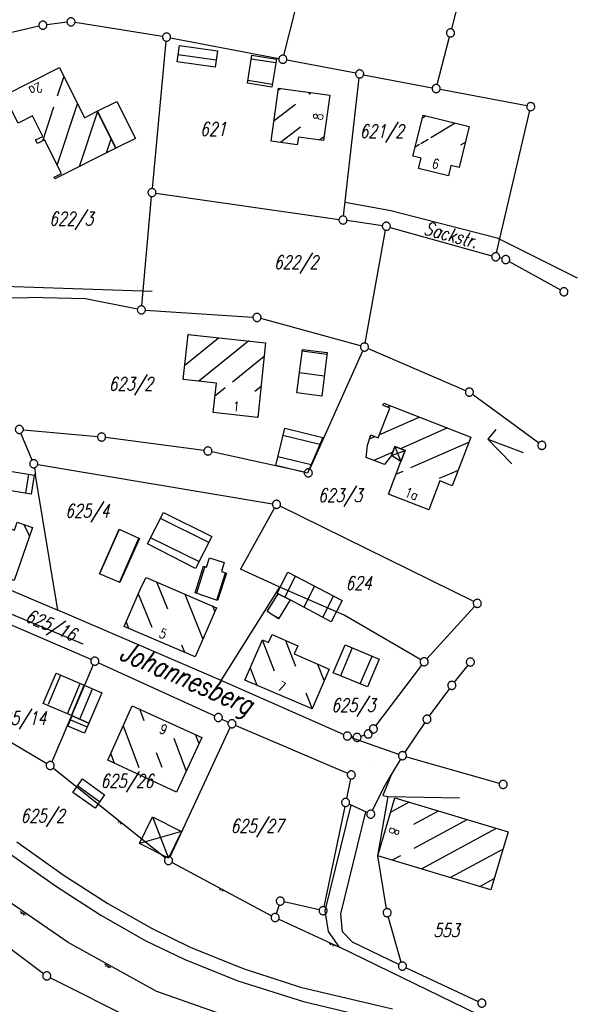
# Model space of a CAD drawing. Extents: x 510526 to 513920, y 467229 to 478797.
# Tile 162 of 256: x 511149 to 511253, y 472198 to 472381. Entities that reach past the tile are written whole.
import ezdxf

# ---------------------------------------------------------------- set-up
doc = ezdxf.new("R2010")
doc.units = 0
doc.header["$LTSCALE"] = 10
doc.header["$MEASUREMENT"] = 0
doc.linetypes.add('LT00', pattern=[0])
doc.layers.get('0').update_dxf_attribs({"linetype": 'LT00'})
for name, color, linetype in [('ABWASSERLTG', 24, 'LT00'), ('DFK_BEB_SCHR', 254, 'LT00'), ('DFK_BEBAUUNG', 250, 'LT00'), ('DFK_BES-NAME', 255, 'LT00'), ('DFK_FLUR_NR', 250, 'LT00'), ('DFK_GZPKT', 250, 'LT00'), ('DFK_KATASTER', 250, 'LT00'), ('DFK_TOPO-ANL', 252, 'LT00'), ('DFK_TOPO-SYM', 252, 'LT00')]:
    doc.layers.add(name, color=color, linetype=linetype)
doc.styles.get("Standard").update_dxf_attribs({"font": 'romans.shx'})

# ---------------------------------------------------------------- blocks, each defined once
blk = doc.blocks.new('SYMB7292')
at = {"color": 0, "linetype": 'ByBlock'}
for p, q in [((-0.5, 0), (-0.5, 0.2)), ((-0.25, 0), (-0.25, 0.4)), ((0, 0), (0, 0.2)), ((0.25, 0), (0.25, 0.4)), ((0.5, 0), (0.5, 0.2))]:
    blk.add_line(p, q, dxfattribs=at)
blk = doc.blocks.new('SYMB7301')
at = {"color": 0, "linetype": 'ByBlock'}
for p, q in [((-0.128693, 0), (0, 0.128693)), ((0, -0.128693), (-0.128693, 0)), ((0, 0.128693), (0.128693, 0)), ((0.128693, 0), (0, -0.128693)), ((0.000059, -0.009738), (0.000059, 0.009897)), ((-0.00901, -0.004339), (-0.002225, -0.009749))]:
    blk.add_line(p, q, dxfattribs=at)
for points in [[(-0.002225, 0.009749), (-0.00901, 0.004339), (-0.00901, -0.004339)], [(0.01, 0), (0.006235, 0.007818), (-0.002225, 0.009749)], [(-0.002225, -0.009749), (0.006235, -0.007818), (0.01, 0)]]:
    blk.add_lwpolyline(points, dxfattribs=at)
blk = doc.blocks.new('SYMB7010')
at = {"color": 0, "linetype": 'ByBlock'}
for points in [[(-0.031408, 0.499213), (-0.093728, 0.49134), (-0.15457, 0.475719), (-0.212975, 0.452595), (-0.268021, 0.422333), (-0.31884, 0.385411), (-0.36463, 0.342411), (-0.40467, 0.29401), (-0.438329, 0.240973), (-0.465074, 0.184136), (-0.484486, 0.124395), (-0.496256, 0.062692), (-0.5002, 0)], [(-0.5002, 0), (-0.496256, -0.062692), (-0.484486, -0.124395), (-0.465075, -0.184136), (-0.438329, -0.240973), (-0.404671, -0.29401), (-0.36463, -0.342411), (-0.31884, -0.385411), (-0.268021, -0.422333), (-0.212975, -0.452595), (-0.154571, -0.475719), (-0.093728, -0.49134), (-0.031408, -0.499213), (0.031408, -0.499213)], [(0.5002, 0), (0.496256, 0.062692), (0.484485, 0.124395), (0.465074, 0.184136), (0.438329, 0.240973), (0.40467, 0.29401), (0.36463, 0.342411), (0.31884, 0.385411), (0.268021, 0.422333), (0.212975, 0.452595), (0.15457, 0.475719), (0.093728, 0.49134), (0.031408, 0.499213), (-0.031408, 0.499213)], [(0.031408, -0.499213), (0.093728, -0.491341), (0.15457, -0.475719), (0.212975, -0.452595), (0.268021, -0.422333), (0.31884, -0.385411), (0.36463, -0.342411), (0.404671, -0.294011), (0.438329, -0.240974), (0.465075, -0.184136), (0.484486, -0.124395), (0.496256, -0.062692), (0.500201, 0)]]:
    blk.add_lwpolyline(points, dxfattribs=at)

msp = doc.modelspace()

# ---------------------------------------------------------------- linework, layer by layer
at = {"layer": 'ABWASSERLTG', "flags": 128}
for points in [[(511068.02, 472284.79), (511100.46, 472292.42), (511138.12, 472303.06), (511140.54, 472332.11), (511173.64, 472330.98)], [(511100.46, 472292.42), (511108.09, 472288.5), (511132.73, 472277.06), (511160.77, 472265.43)]]:
    msp.add_lwpolyline(points, dxfattribs=at)
at = {"layer": 'DFK_BEB_SCHR'}
for p, q in [((511185.54, 472373.99), (511178.5, 472374.98)), ((511196.66, 472373.44), (511192.08, 472374.17)), ((511157.23, 472370.92), (511156.01, 472367.24)), ((511191.45, 472370.22), (511196.03, 472369.49)), ((511197.57, 472368.72), (511197.11, 472368.38)), ((511202.81, 472367.67), (511203.18, 472367.94)), ((511155.33, 472365.21), (511153.24, 472358.92)), ((511155.98, 472354.47), (511159.77, 472365.87)), ((511163.49, 472364.4), (511160.09, 472354.16)), ((511166.97, 472357.63), (511163.52, 472364.5)), ((511196.34, 472362.77), (511200.33, 472365.79)), ((511223.9, 472363.25), (511224.51, 472363.62)), ((511201.26, 472361.48), (511197.52, 472358.66)), ((511230, 472362.25), (511225.5, 472359.55)), ((511165.16, 472356.72), (511166.03, 472359.34)), ((511204.77, 472359.12), (511205.65, 472359.78)), ((511224.98, 472359.24), (511223.6, 472358.41)), ((511223.36, 472358.26), (511222.54, 472357.77)), ((511231.03, 472358.21), (511231.91, 472358.73)), ((511223.59, 472353.73), (511223.66, 472353.77)), ((511179.71, 472317.28), (511186.01, 472322.36)), ((511180.4, 472322.97), (511180.36, 472322.93)), ((511191.63, 472321.75), (511182.36, 472314.28)), ((511188.6, 472314.17), (511194.5, 472318.92)), ((511206.14, 472319.22), (511201.54, 472319.83)), ((511201.03, 472315.86), (511205.65, 472315.25)), ((511185.32, 472311.52), (511187.25, 472313.08)), ((511193.9, 472313.3), (511192.75, 472312.38)), ((511218.02, 472309.66), (511217.48, 472309.42)), ((511193.13, 472307.55), (511193.31, 472307.69)), ((511215.97, 472304.38), (511223.29, 472307.61)), ((511204.84, 472302.51), (511197.97, 472304.18)), ((511214.07, 472303.55), (511215.06, 472303.98)), ((511228.57, 472305.57), (511219.81, 472301.71)), ((511221.78, 472298.2), (511232.56, 472302.96)), ((511197.04, 472300.29), (511203.25, 472298.78)), ((511218.4, 472301.09), (511214.86, 472299.52)), ((511150.15, 472293.42), (511150.75, 472296.98)), ((511218.98, 472296.97), (511220.35, 472297.57)), ((511230.53, 472297.69), (511227.03, 472296.15)), ((511150.88, 472285.51), (511149.87, 472287.58)), ((511184.18, 472284.29), (511175.19, 472288.74)), ((511167.55, 472286.72), (511163.89, 472278.44)), ((511167.57, 472276.86), (511171.2, 472285.09)), ((511173.39, 472285.17), (511182.37, 472280.72)), ((511183.47, 472279.8), (511181.89, 472274.85)), ((511185.67, 472273.53), (511187.29, 472278.63)), ((511176.55, 472271.85), (511174.55, 472276.88)), ((511198.3, 472274.1), (511200.32, 472278.02)), ((511171.08, 472274.76), (511173.57, 472268.51)), ((511179.74, 472274.65), (511183.06, 472266.3)), ((511203.86, 472276.15), (511201.84, 472272.24)), ((511205.37, 472270.37), (511207.4, 472274.29)), ((511185.3, 472271.48), (511184.93, 472272.43)), ((511169.35, 472268.3), (511168.84, 472269.57)), ((511195.86, 472270.93), (511197.22, 472270.23)), ((511196.39, 472260.38), (511194.15, 472266.12)), ((511198.47, 472266.05), (511200.32, 472261.3)), ((511179.73, 472263.85), (511179.2, 472265.18)), ((511210.87, 472264.68), (511208.67, 472259.51)), ((511212.36, 472257.97), (511214.56, 472263.12)), ((511191.88, 472260.94), (511193.13, 472257.72)), ((511205.66, 472258.61), (511204.49, 472261.62)), ((511156.63, 472259.63), (511154.31, 472254.13)), ((511157.92, 472252.4), (511160.3, 472258.03)), ((511160.2, 472251.43), (511162.56, 472257.07)), ((511202.26, 472256.33), (511203.41, 472253.36)), ((511172.2, 472251.14), (511171.39, 472253.27)), ((511158.49, 472251.29), (511161.59, 472249.97)), ((511168.28, 472250.18), (511171.21, 472242.44)), ((511177.69, 472247.92), (511180.01, 472241.78)), ((511182.37, 472246.86), (511181.73, 472248.56)), ((511166.64, 472243.22), (511165.96, 472245.02)), ((511175.49, 472242.44), (511174.46, 472245.17)), ((511163.89, 472236.06), (511159.75, 472239)), ((511221.45, 472235.99), (511218.02, 472234.13)), ((511222.29, 472231.89), (511226.87, 472234.37)), ((511232.28, 472232.75), (511222.32, 472227.36)), ((511223.72, 472223.57), (511237.69, 472231.13)), ((511238.91, 472227.24), (511229.14, 472221.96)), ((511219.85, 472226.03), (511218.3, 472225.19)), ((511234.56, 472220.34), (511237.28, 472221.81))]:
    msp.add_line(p, q, dxfattribs=at)
at = {"layer": 'DFK_BEBAUUNG'}
for p, q in [((511237.53, 472305.28), (511236.05, 472303.48)), ((511218.16, 472300.46), (511218.8, 472302.1)), ((511218.8, 472302.1), (511219.88, 472299.35)), ((511218.8, 472302.1), (511220.68, 472301.37)), ((511236.05, 472303.48), (511242.66, 472301.01)), ((511236.05, 472303.48), (511240.55, 472298.91)), ((511218.16, 472300.46), (511220.68, 472301.37)), ((511219.88, 472299.35), (511218.16, 472300.46)), ((511220.68, 472301.37), (511219.88, 472299.35)), ((511171.31, 472228.29), (511173.74, 472233.24)), ((511173.74, 472233.24), (511176.72, 472225.59)), ((511173.74, 472233.24), (511179.13, 472230.56)), ((511179.13, 472230.56), (511171.31, 472228.29)), ((511179.13, 472230.56), (511176.72, 472225.59)), ((511176.72, 472225.59), (511171.31, 472228.29))]:
    msp.add_line(p, q, dxfattribs=at)
for points in [[(511185.35, 472372.67, 0), (511178.31, 472373.66, 0), (511178.74, 472376.7, 0), (511185.78, 472375.7, 0), (511185.35, 472372.67, 0)], [(511195.94, 472368.93, 0), (511191.36, 472369.66, 0), (511192.19, 472374.88, 0), (511196.77, 472374.15, 0), (511195.94, 472368.93, 0)], [(511146.12, 472367.42, 0), (511156.4, 472372.57, 0), (511161.07, 472363.27, 0), (511163.46, 472364.47, 0), (511166.9, 472357.6, 0), (511155.59, 472351.89, 0), (511155.43, 472352.21, 0), (511156.77, 472352.89, 0), (511153.64, 472359.12, 0), (511152.32, 472358.46, 0), (511151.98, 472359.13, 0), (511153.32, 472359.8, 0), (511151.41, 472363.62, 0), (511148.72, 472362.27, 0), (511146.12, 472367.42, 0)], [(511197.17, 472368.78, 0), (511206.72, 472367.45, 0), (511205.54, 472359.01, 0), (511200.84, 472359.67, 0), (511200.63, 472358.22, 0), (511195.8, 472358.9, 0), (511197.17, 472368.78, 0)], [(511166.9, 472357.6, 0), (511163.46, 472364.47, 0), (511167.09, 472366.28, 0), (511170.53, 472359.39, 0), (511166.9, 472357.6, 0)], [(511224.02, 472363.74, 0), (511232.62, 472361.6, 0), (511230.72, 472353.98, 0), (511229.21, 472354.35, 0), (511228.76, 472352.48, 0), (511223.2, 472353.83, 0), (511223.65, 472355.74, 0), (511222.13, 472356.11, 0), (511224.02, 472363.74, 0)], [(511193.29, 472307.53, 0), (511184.97, 472308.42, 0), (511185.59, 472313.91, 0), (511179.41, 472314.61, 0), (511180.36, 472322.97, 0), (511194.76, 472321.41, 0), (511193.29, 472307.53, 0)], [(511205.18, 472311.48, 0), (511200.55, 472312.09, 0), (511201.59, 472320.18, 0), (511206.19, 472319.59, 0), (511205.18, 472311.48, 0)], [(511216.71, 472310.17, 0), (511232.92, 472303.88, 0), (511229.43, 472294.84, 0), (511227.12, 472295.72, 0), (511225.08, 472290.36, 0), (511217.59, 472293.29, 0), (511219.88, 472299.35, 0), (511220.68, 472301.37, 0), (511218.8, 472302.1, 0), (511218.16, 472300.46, 0), (511216.86, 472298.75, 0), (511213.47, 472300.06, 0), (511213.69, 472302.36, 0), (511214.31, 472304.29, 0), (511215.71, 472303.72, 0), (511217.86, 472309.27, 0), (511216.56, 472309.8, 0), (511216.71, 472310.17, 0)], [(511198.3, 472305.55, 0), (511205.4, 472303.82, 0), (511202.56, 472297.15, 0), (511196.63, 472298.59, 0), (511198.3, 472305.55, 0)], [(511145.17, 472294.27, 0), (511145.77, 472297.78, 0), (511151.73, 472296.82, 0), (511151.18, 472293.24, 0), (511145.17, 472294.27, 0)], [(511133.11, 472282.59, 0), (511135.96, 472290.86, 0), (511148.04, 472286.58, 0), (511148.55, 472288.05, 0), (511151.42, 472287.04, 0), (511147.98, 472277.24, 0), (511133.11, 472282.59, 0)], [(511175.74, 472289.83, 0), (511184.73, 472285.38, 0), (511181.73, 472279.46, 0), (511172.8, 472284.01, 0), (511175.74, 472289.83, 0)], [(511163.88, 472278.45, 0), (511167.54, 472286.73, 0), (511171.32, 472285.04, 0), (511167.62, 472276.84, 0), (511163.88, 472278.45, 0)], [(511181.66, 472274.93, 0), (511183.23, 472279.88, 0), (511183.76, 472279.71, 0), (511184.33, 472281.45, 0), (511187.07, 472280.55, 0), (511186.52, 472278.88, 0), (511187.5, 472278.56, 0), (511185.83, 472273.47, 0), (511181.66, 472274.93, 0)], [(511196.88, 472274.86, 0), (511198.9, 472278.77, 0), (511208.96, 472273.46, 0), (511206.93, 472269.55, 0), (511199.29, 472273.59, 0), (511197.06, 472274.74, 0), (511196.88, 472274.86, 0)], [(511168.46, 472268.68, 0), (511171.66, 472276.1, 0), (511172.52, 472277.75, 0), (511185.59, 472272.14, 0), (511181.64, 472263.03, 0), (511168.46, 472268.68, 0)], [(511197.06, 472274.74, 0), (511199.29, 472273.59, 0), (511197.14, 472270.1, 0), (511195.06, 472271.45, 0), (511197.06, 472274.74, 0)], [(511190.88, 472258.67, 0), (511194.17, 472266.16, 0), (511195.29, 472265.67, 0), (511195.95, 472267.16, 0), (511200.73, 472265.06, 0), (511200.07, 472263.55, 0), (511206.56, 472260.72, 0), (511203.42, 472253.36, 0), (511190.88, 472258.67, 0)], [(511207.33, 472260.07, 0), (511209.54, 472265.24, 0), (511215.88, 472262.56, 0), (511213.7, 472257.41, 0), (511207.33, 472260.07, 0)], [(511153.41, 472254.34, 0), (511155.8, 472259.99, 0), (511160.99, 472257.73, 0), (511158.63, 472252.1, 0), (511153.41, 472254.34, 0)], [(511158.63, 472252.1, 0), (511160.99, 472257.73, 0), (511164.28, 472256.34, 0), (511161.9, 472250.7, 0), (511158.8, 472252.03, 0), (511158.63, 472252.1, 0)], [(511165.4, 472243.79, 0), (511169.97, 472253.92, 0), (511182.91, 472248.02, 0), (511178.19, 472237.86, 0), (511165.4, 472243.79, 0)], [(511158.8, 472252.03, 0), (511161.9, 472250.7, 0), (511161.09, 472248.81, 0), (511157.99, 472250.13, 0), (511158.8, 472252.03, 0)], [(511163.04, 472234.85, 0), (511158.9, 472237.8, 0), (511160.7, 472240.33, 0), (511164.8, 472237.36, 0), (511163.04, 472234.85, 0)], [(511236.65, 472219.72, 0), (511215.6, 472225.99, 0), (511218.81, 472236.78, 0), (511239.88, 472230.47, 0), (511236.65, 472219.72, 0)]]:
    msp.add_polyline3d(points, dxfattribs=at)
at = {"layer": 'DFK_KATASTER'}
for p, q in [((511237.53, 472412.17), (511229.3, 472379.76)), ((511198.13, 472374.86), (511200.3, 472383.37)), ((511157.83, 472381), (511154.09, 472380.56)), ((511175.6, 472378.38), (511159.31, 472380.97)), ((511152.61, 472380.3), (511142.25, 472377.91)), ((511173.69, 472350.1), (511176.27, 472377.51)), ((511177.08, 472378.12), (511197.21, 472374.27)), ((511226.65, 472369.41), (511228.93, 472378.3)), ((511211.5, 472371.54), (511198.69, 472373.99)), ((511209.23, 472344.98), (511212.16, 472370.65)), ((511212.98, 472371.26), (511225.72, 472368.82)), ((511243.31, 472365.46), (511227.2, 472368.54)), ((511237.71, 472338.13), (511243.88, 472364.59)), ((511171.72, 472328.28), (511173.55, 472348.6)), ((511174.36, 472349.24), (511208.4, 472344.35)), ((511216.46, 472343.19), (511209.88, 472344.13)), ((511217.92, 472342.88), (511236.82, 472337.6)), ((511213.26, 472321.36), (511217.07, 472342.34)), ((511238.68, 472337.08), (511238.26, 472337.2)), ((511240.06, 472336.52), (511249.56, 472331.26)), ((511138.4, 472329.7), (511150.71, 472329.86)), ((511161.24, 472329.58), (511150.71, 472329.86)), ((511170.91, 472327.68), (511161.24, 472329.58)), ((511172.4, 472327.48), (511192.4, 472326.18)), ((511212.41, 472320.82), (511193.87, 472325.93)), ((511203, 472297.91), (511212.82, 472319.93)), ((511213.82, 472320.32), (511231.95, 472312.55)), ((511245.52, 472302.78), (511233.24, 472311.81)), ((511151.35, 472299.6), (511149.25, 472304.61)), ((511149.71, 472305.23), (511163.5, 472303.96)), ((511183.29, 472301.39), (511164.99, 472303.79)), ((511201.96, 472297.38), (511184.76, 472301.13)), ((511152.38, 472298.79), (511196.04, 472291.49)), ((511145.77, 472297.78), (511151.73, 472296.82)), ((511151.99, 472296.78), (511151.73, 472296.82)), ((511151.76, 472298.17), (511151.99, 472296.78)), ((511156.09, 472271.68), (511151.99, 472296.78)), ((511110.98, 472291.03), (511156.09, 472271.68)), ((511196.42, 472290.71), (511190.06, 472279.29)), ((511233.44, 472273.29), (511197.45, 472291.04)), ((511197.4, 472275.99), (511190.06, 472279.29)), ((511186.48, 472258.64), (511197.4, 472275.99)), ((511209.38, 472270.79), (511197.4, 472275.99)), ((511162.31, 472262.51), (511134.18, 472274.59)), ((511163.6, 472268.46), (511156.09, 472271.68)), ((511224.74, 472262.65), (511233.61, 472272.4)), ((511220.35, 472264.36), (511209.38, 472270.79)), ((511186.48, 472258.64), (511163.6, 472268.46)), ((511223.59, 472262.47), (511220.35, 472264.36)), ((511163.68, 472261.9), (511185.28, 472252.04)), ((511162.71, 472261.52), (511155, 472243.5)), ((511215.24, 472250.2), (511223.79, 472261.49)), ((511232.35, 472261.46), (511229.84, 472258.3)), ((511209.26, 472248.59), (511186.48, 472258.64)), ((511228.93, 472257.11), (511225.19, 472252.02)), ((511138.42, 472252.44), (511154.05, 472243.19)), ((511186.64, 472251.42), (511187.82, 472250.88)), ((511177.01, 472225.82), (511188.18, 472249.89)), ((511189.19, 472250.27), (511210, 472241.36)), ((511224.33, 472250.8), (511220.62, 472245.26)), ((511210.66, 472248.04), (511219.49, 472244.89)), ((511210.69, 472248.19), (511211.01, 472248.14)), ((511212.47, 472248.26), (511213.12, 472248.46)), ((511219.82, 472244), (511218.16, 472241.2)), ((511220.92, 472244.43), (511238.21, 472239.5)), ((511155.29, 472242.34), (511176.11, 472225.61)), ((511210.54, 472240.33), (511209.78, 472236.67)), ((511218.16, 472241.2), (511216.55, 472237.21)), ((511216.71, 472238.74), (511218.16, 472241.2)), ((511214.63, 472234.44), (511216.71, 472238.74)), ((511215.6, 472225.99), (511217.53, 472237.02)), ((511216.55, 472237.21), (511217.53, 472237.02)), ((511217.53, 472237.02), (511230.82, 472236.78)), ((511209.48, 472235.21), (511205.59, 472216.54)), ((511213.62, 472234.08), (511210.31, 472235.62)), ((511148.47, 472228.59), (511157.13, 472222.49)), ((511147.16, 472226.45), (511155.89, 472220.28)), ((511217.23, 472216.18), (511215.6, 472225.99)), ((511177.35, 472224.79), (511195.86, 472214.88)), ((511157.13, 472222.49), (511165.43, 472217.17)), ((511155.89, 472220.28), (511164.12, 472214.95)), ((511165.43, 472217.17), (511173.51, 472212.56)), ((511197.26, 472216.88), (511196.74, 472215.25)), ((511204.71, 472215.97), (511198.21, 472217.44)), ((511164.12, 472214.95), (511172.49, 472210.2)), ((511219.98, 472206.23), (511217.56, 472214.72)), ((511140.21, 472214.03), (511153.46, 472204.13)), ((511173.51, 472212.56), (511180.71, 472209.05)), ((511172.49, 472210.2), (511179.58, 472206.79)), ((511180.71, 472209.05), (511190.59, 472205.08)), ((511179.58, 472206.79), (511189.58, 472202.74)), ((511190.59, 472205.08), (511201.27, 472201.6)), ((511220.87, 472205.19), (511234.28, 472198.94)), ((511154.73, 472203.34), (511170.32, 472195.52)), ((511189.58, 472202.74), (511201.81, 472198.9)), ((511201.27, 472201.6), (511218.32, 472197.55)), ((511201.81, 472198.9), (511217.33, 472195.19))]:
    msp.add_line(p, q, dxfattribs=at)
at = {"layer": 'DFK_TOPO-ANL'}
for p, q in [((511209.52, 472347.57), (511218.03, 472346.03)), ((511218.03, 472346.03), (511237.82, 472340.93)), ((511237.82, 472340.93), (511252.71, 472333.47)), ((511205.82, 472215.81), (511210.67, 472235.45)), ((511208.76, 472215.21), (511213.39, 472234.18)), ((511158.05, 472209.88), (511140.77, 472221.8)), ((511197.2, 472214.22), (511208.49, 472209.01)), ((511206.44, 472211.94), (511205.82, 472215.81)), ((511209.05, 472211.88), (511208.76, 472215.21)), ((511208.49, 472209.01), (511206.44, 472211.94)), ((511210.89, 472209.94), (511209.05, 472211.88)), ((511174.26, 472200.93), (511158.05, 472209.88)), ((511239.41, 472194), (511208.49, 472209.01)), ((511219.51, 472205.83), (511210.89, 472209.94)), ((511174.26, 472200.93), (511198.17, 472192.55))]:
    msp.add_line(p, q, dxfattribs=at)

# ---------------------------------------------------------------- block references
at = {"layer": 'DFK_GZPKT', "xscale": 1.499999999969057, "yscale": 1.5, "zscale": 1.5, "rotation": 251.2881100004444}
for p in [(511153.34, 472380.47), (511158.57, 472381.09), (511176.34, 472378.26), (511229.12, 472379.03), (511197.95, 472374.13), (511212.24, 472371.4), (511226.46, 472368.68), (511244.05, 472365.32), (511173.62, 472349.35), (511209.14, 472344.24), (511217.2, 472343.08), (511237.54, 472337.4), (511239.4, 472336.88), (511250.22, 472330.9), (511171.65, 472327.53), (511193.15, 472326.13), (511213.13, 472320.62), (511232.64, 472312.25), (511148.96, 472305.3), (511164.25, 472303.89), (511184.03, 472301.29), (511246.12, 472302.34), (511151.64, 472298.91), (511202.69, 472297.22), (511196.78, 472291.37), (511234.11, 472272.96), (511163, 472262.21), (511224.24, 472262.09), (511232.82, 472262.05), (511229.37, 472257.71), (511185.96, 472251.73), (511188.5, 472250.57), (511224.75, 472251.42), (511209.95, 472248.29), (511211.75, 472248.04), (511213.84, 472248.68), (511214.79, 472249.6), (511220.2, 472244.64), (511154.7, 472242.81), (511210.69, 472241.06), (511238.93, 472239.29), (511209.63, 472235.94), (511214.3, 472233.76), (511176.69, 472225.14), (511197.48, 472217.6), (511205.44, 472215.81), (511217.35, 472215.44), (511196.52, 472214.53), (511220.19, 472205.51), (511154.06, 472203.68), (511234.96, 472198.62)]:
    msp.add_blockref('SYMB7010', p, dxfattribs=at)
at = {"layer": 'DFK_TOPO-ANL'}
for p, rotation in [((511167.76, 472232.39), 141.2164299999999), ((511186.57, 472219.85), 151.84894), ((511149.67, 472215.4), 145.74974), ((511207.12, 472209.64), 155.2412), ((511165.39, 472205.62), 151.99438)]:
    msp.add_blockref('SYMB7292', p, dxfattribs=dict(at, rotation=rotation))
at = {"layer": 'DFK_TOPO-SYM', "xscale": 0.1, "yscale": 0.1, "zscale": 0.1, "rotation": 359.99968}
msp.add_blockref('SYMB7301', (511214.25, 472242.75), dxfattribs=at)

# ---------------------------------------------------------------- texts
at = {"layer": 'DFK_BEBAUUNG', "width": 0.8}
for s, rotation, p in [('2a', -153.3903, (511152.66, 472369.91)), ('8', -277.958, (511205.35, 472362.73)), ('6', -13.6484, (511225.56, 472353.98)), ('1', -6.1048, (511188.6, 472308.74)), ('1a', -21.3635, (511220.46, 472292.92)), ('5', -23.203, (511174.77, 472266.74)), ('7', -22.9506, (511196.87, 472256.9)), ('6', -204.5093, (511176.7, 472250.08)), ('8', -108.411, (511217.98, 472231.43))]:
    msp.add_text(s, height=1.8, rotation=rotation, dxfattribs=at).set_placement(p)
at = {"layer": 'DFK_BES-NAME', "oblique": 13.754, "width": 0.75}
msp.add_text('Johannesberg', height=3.8, rotation=-23.4487, dxfattribs=at).set_placement((511167.32, 472262.63))
at = {"layer": 'DFK_FLUR_NR', "oblique": 13.754, "width": 0.75}
for s, rotation, p in [('621', -0.0003, (511182.57, 472359.92)), ('621/2', -0.0003, (511212.25, 472359.51)), ('622/3', -0.0003, (511154.51, 472343.25)), ('Sackstr.', -15.3492, (511224.01, 472341.62)), ('622/2', -0.0003, (511196.31, 472335.15)), ('623/2', -0.0003, (511165.59, 472312.52)), ('623/3', -0.0003, (511204.52, 472291.81)), ('625/4', -0.0003, (511157.49, 472288.92)), ('624', -0.0003, (511209.61, 472275.48)), ('625/16', -23.1995, (511149.86, 472269.72)), ('625/3', -0.0003, (511206.96, 472252.78)), ('625/14', -0.0003, (511144.13, 472250.38)), ('625/26', -0.0003, (511164.06, 472238.69)), ('625/2', -0.0003, (511149.19, 472232.21)), ('625/27', -0.0003, (511188.25, 472230.32)), ('553', -0.0003, (511225.95, 472210.92))]:
    msp.add_text(s, height=2.5, rotation=rotation, dxfattribs=at).set_placement(p)

doc.saveas('drawing.dxf')
